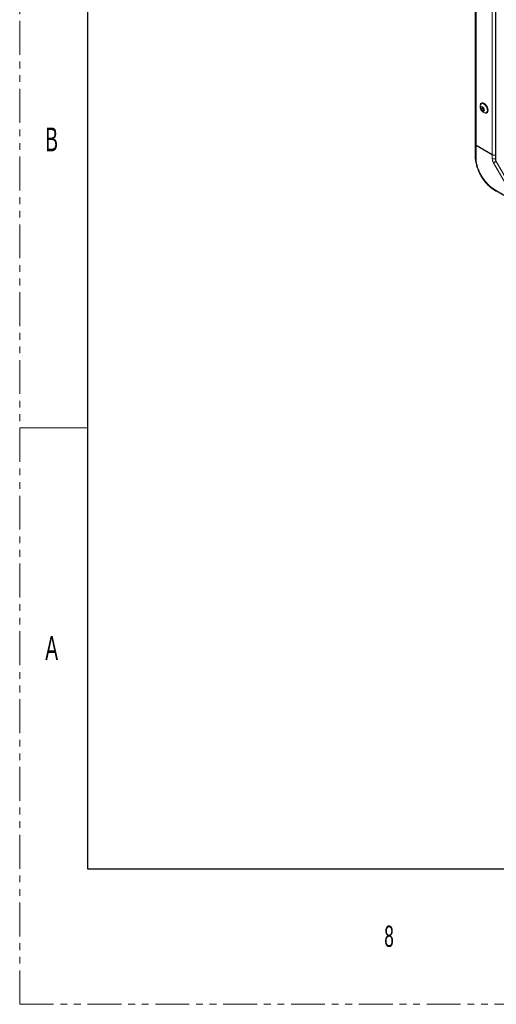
# Model space of a CAD drawing. Header units: millimetres. Extents: x 0 to 1118, y 0 to 864.
# Tile 1 of 256: x 0 to 89, y 0 to 184. Entities that reach past the tile are written whole.
import ezdxf

# ---------------------------------------------------------------- set-up
doc = ezdxf.new("R2010")
doc.units = ezdxf.units.MM
doc.linetypes.add('PHANTOM', pattern=[12.7, 6.35, -1.27, 1.27, -1.27, 1.27, -1.27])
doc.styles.add('SLDTEXTSTYLE2', font='TXT', dxfattribs={"width": 0.6})

msp = doc.modelspace()

# ---------------------------------------------------------------- linework, layer by layer
at = {"color": 7, "linetype": 'PHANTOM', "lineweight": 0}
for q in [(0, 863.6), (1117.6, 0)]:
    msp.add_line((0, 0), q, dxfattribs=at)
at = {"color": 7, "linetype": 'Continuous', "lineweight": 30}
for p, q in [((12.7, 838.2), (12.7, 25.4)), ((12.7, 25.4), (1104.9, 25.4))]:
    msp.add_line(p, q, dxfattribs=at)
at = {"color": 7, "linetype": 'Continuous', "lineweight": 15}
for p, q in [((85.2809, 161.0713), (85.2809, 207.4099)), ((89.0788, 205.9854), (89.0788, 158.1356)), ((86.5792, 167.9698), (86.3769, 167.907)), ((86.3769, 167.907), (86.4104, 167.5955)), ((86.4976, 168.6743), (86.4304, 168.6356)), ((86.5593, 168.7634), (86.5169, 168.7389)), ((86.815, 167.7211), (86.5792, 167.9698)), ((86.6187, 167.9281), (86.6403, 167.7282)), ((86.6403, 167.7282), (86.4104, 167.5955)), ((86.4104, 167.5955), (86.6463, 167.3469)), ((86.6403, 167.7282), (86.8365, 167.5212)), ((86.8431, 167.4605), (86.6463, 167.3469)), ((86.6463, 167.3469), (86.8486, 167.4097)), ((86.8486, 167.4097), (86.815, 167.7211)), ((87.3678, 167.0117), (87.435, 167.0505)), ((87.5005, 167.0349), (87.543, 167.0594)), ((85.2809, 161.0713), (85.2809, 161.0304)), ((85.2809, 158.7238), (85.2809, 161.0304)), ((85.4273, 160.8671), (88.4628, 159.1148)), ((85.4273, 160.8263), (88.4211, 159.098)), ((89.1214, 157.986), (92.8085, 151.5997)), ((88.8354, 152.4726), (88.8407, 152.4713)), ((89.1294, 152.2997), (88.92, 152.4206)), ((93.4238, 149.8206), (88.92, 152.4206))]:
    msp.add_line(p, q, dxfattribs=at)
at = {"color": 9, "linetype": 'Continuous', "lineweight": 0}
for p, q in [((85.4273, 160.8671), (85.4273, 207.2058)), ((88.4628, 159.1148), (88.4628, 205.4535)), ((89.1154, 205.9344), (89.1154, 158.0845)), ((85.4273, 160.8263), (85.4273, 158.52)), ((88.4527, 158.3848), (88.4211, 159.098)), ((92.2294, 151.4725), (88.7103, 157.5677)), ((89.1413, 157.9974), (89.1214, 157.986)), ((89.1413, 157.9974), (92.8284, 151.6112)), ((88.8168, 152.6493), (93.3159, 150.052)), ((88.8366, 152.531), (88.8686, 152.5074))]:
    msp.add_line(p, q, dxfattribs=at)
at = {"color": 7, "linetype": 'Continuous', "lineweight": 0}
msp.add_line((0, 107.95), (12.7, 107.95), dxfattribs=at)
at = {"color": 7, "linetype": 'Continuous', "lineweight": 15, "flags": 128}
for points in [[(87.6964, 167.4164), (87.663, 167.6914), (87.5658, 167.9805), (87.4135, 168.258), (87.2196, 168.4993), (87.0012, 168.6829), (86.7779, 168.7925), (86.5694, 168.8184), (86.3943, 168.7582), (86.2682, 168.6174), (86.2022, 168.4083), (86.2022, 168.1497), (86.2032, 168.1413)], [(86.7552, 167.9743), (86.8764, 167.8111), (86.9574, 167.6246), (86.9859, 167.4433), (86.9576, 167.2946), (86.8769, 167.2014), (86.7559, 167.1777), (86.6131, 167.2272), (86.4702, 167.3423), (86.3491, 167.5055), (86.2681, 167.692), (86.2395, 167.8734), (86.2678, 168.022), (86.3486, 168.1152), (86.4696, 168.1389), (86.6124, 168.0894), (86.7552, 167.9743)], [(86.2804, 168.4555), (86.2864, 168.4696), (86.3946, 168.6115), (86.5522, 168.6762), (86.7438, 168.6575), (86.9505, 168.5572), (87.1522, 168.385)], [(86.4696, 168.7964), (86.3742, 168.6786), (86.3191, 168.5291)], [(86.5593, 168.7634), (86.6423, 168.7973), (86.7156, 168.8087)], [(87.1522, 168.385), (87.3292, 168.1579), (87.464, 167.8981), (87.5436, 167.631), (87.56, 167.3827), (87.5118, 167.1776), (87.4036, 167.0358), (87.246, 166.971), (87.1369, 166.9718)], [(87.2194, 168.4238), (87.3964, 168.1967), (87.5312, 167.9369), (87.6107, 167.6698), (87.6272, 167.4215), (87.579, 167.2164), (87.4708, 167.0746), (87.435, 167.0505)], [(86.8262, 167.0621), (87.0012, 166.9526), (87.2196, 166.8841), (87.4135, 166.9015), (87.5658, 167.0031), (87.663, 167.18), (87.6964, 167.4164)], [(87.6604, 167.1721), (87.6139, 167.1144), (87.543, 167.0594)]]:
    msp.add_lwpolyline(points, dxfattribs=at)
at = {"color": 9, "linetype": 'Continuous', "lineweight": 0, "flags": 128}
msp.add_lwpolyline([(89.1997, 157.8503), (89.1596, 157.8271), (89.0753, 157.7785), (88.9907, 157.7296), (88.9088, 157.6823), (88.8329, 157.6385), (88.7659, 157.5998), (88.7103, 157.5677)], dxfattribs=at)
at = {"color": 7, "linetype": 'Continuous', "lineweight": 15}
for centre, radius, start, end in [((87.28, 168.0435), 1.0813, 157.601711, 223.48357), ((86.7167, 168.3979), 0.3899, 63.224091, 147.97761), ((86.6947, 168.0772), 0.6289, 33.447473, 108.268957), ((87.28, 168.0435), 1.0812, 223.48357, 262.392913), ((87.3781, 167.4056), 0.4648, 250.111686, 288.6399), ((87.3052, 167.3785), 0.3899, 272.018574, 356.768992), ((85.5311, 161.0962), 0.2515, 185.694799, 245.625342), ((85.5311, 161.0554), 0.2515, 185.694799, 245.625342), ((88.8195, 159.8142), 0.7851, 242.985299, 289.285767), ((89.1403, 158.141), 0.0617, 185.07867, 246.241471)]:
    msp.add_arc(centre, radius, start, end, dxfattribs=at)
at = {"color": 9, "linetype": 'Continuous', "lineweight": 0}
for centre, radius, start, end in [((90.294, 158.5163), 1.8461, 184.086145, 210.920764), ((88.7853, 159.1197), 0.8067, 245.645644, 291.329796)]:
    msp.add_arc(centre, radius, start, end, dxfattribs=at)
at = {"color": 7, "linetype": 'Continuous', "lineweight": 15}
msp.add_ellipse((88.7747, 159.3021), major_axis=(0.5003, -0.0006), ratio=0.57728663, start_param=3.928362, end_param=5.36631854, dxfattribs=at)
at = {"color": 9, "linetype": 'Continuous', "lineweight": 0}
msp.add_ellipse((89.2038, 158.0335), major_axis=(-0.0625, 0.1083), ratio=0.57745441, start_param=0.78541632, end_param=1.57068831, dxfattribs=at)
for points in [[(85.2809, 158.7238), (85.2827, 158.7049), (85.2864, 158.6672), (85.3163, 158.6129), (85.3618, 158.5623), (85.4055, 158.5341), (85.4273, 158.52)], [(88.9201, 152.4206), (88.9046, 152.4316), (88.8738, 152.4537), (88.8417, 152.5068), (88.8206, 152.5715), (88.8181, 152.6234), (88.8168, 152.6494)]]:
    msp.add_open_spline(points, degree=3, dxfattribs=at)
at = {"color": 7, "linetype": 'Continuous', "lineweight": 15}
for points, knots in [([(88.9201, 152.4206), (88.7948, 152.4975), (88.4658, 152.6994), (87.9362, 153.1276), (87.3596, 153.7141), (86.823, 154.3923), (86.3645, 155.1052), (85.9729, 155.8569), (85.6557, 156.6289), (85.434, 157.3865), (85.3039, 158.0952), (85.2887, 158.5127), (85.281, 158.7237)], [0, 0, 0, 0, 0.06579648, 0.17276068, 0.28289337, 0.38975699, 0.49979688, 0.59687078, 0.70394608, 0.81421132, 0.90612566, 1, 1, 1, 1]), ([(89.0788, 158.1356), (89.0794, 158.1222), (89.0816, 158.0796), (89.0985, 158.028), (89.1173, 157.9935), (89.1214, 157.986)], [0, 0, 0, 0, 0.26385978, 0.83955452, 1, 1, 1, 1]), ([(89.1295, 152.2996), (89.1303, 152.2991), (89.1348, 152.2966), (89.1662, 152.2784), (89.1992, 152.2594), (89.2234, 152.2454)], [0, 0, 0, 0, 0.05123887, 0.30455261, 1, 1, 1, 1])]:
    msp.add_open_spline(points, degree=3, knots=knots, dxfattribs=at)
at = {"color": 9, "linetype": 'Continuous', "lineweight": 0}
msp.add_open_spline([(85.4274, 158.5199), (85.4347, 158.3257), (85.4491, 157.9372), (85.568, 157.2789), (85.7743, 156.5692), (86.0674, 155.8498), (86.4311, 155.1509), (86.8579, 154.4889), (87.3555, 153.86), (87.8968, 153.3115), (88.3911, 152.9104), (88.7, 152.721), (88.8168, 152.6494)], degree=3, knots=[0, 0, 0, 0, 0.09291466, 0.18581515, 0.29447761, 0.40316207, 0.50020129, 0.60862537, 0.71704406, 0.82556878, 0.93408084, 1, 1, 1, 1], dxfattribs=at)

# ---------------------------------------------------------------- texts
at = {"color": 7, "linetype": 'Continuous', "lineweight": 0, "attachment_point": 1, "style": 'SLDTEXTSTYLE2'}
for s, insert, char_height in [('B', (4.7942, 164.1977), 4.445), ('A', (4.7942, 68.9477), 4.445), ('8', (68.2625, 14.7292), 3.9688)]:
    msp.add_mtext(s, dxfattribs=dict(at, insert=insert, char_height=char_height))

doc.saveas('drawing.dxf')
